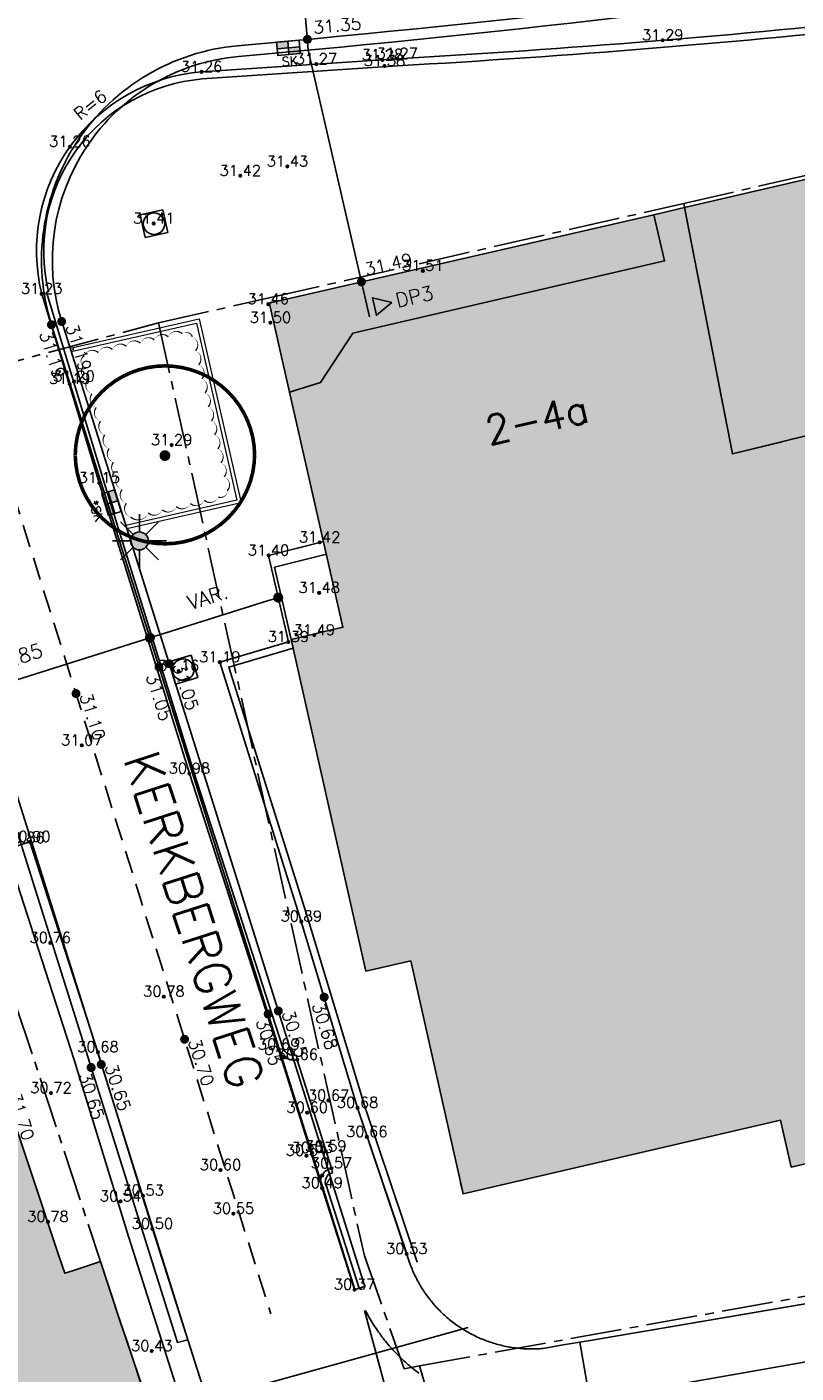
# Model space of a CAD drawing. Header units: metres. Extents: x 202952 to 203755, y 348879 to 349702.
# Tile 17 of 82: x 203217 to 203238, y 349305 to 349342. Entities that reach past the tile are written whole.
import ezdxf
from ezdxf.enums import TextEntityAlignment as Align

# ---------------------------------------------------------------- set-up
doc = ezdxf.new("R2010")
doc.units = ezdxf.units.M
doc.linetypes.add('1-200 CENTER', pattern=[4.28625, 2.8575, -0.47625, 0.47625, -0.47625])
doc.linetypes.add('1-200 HIDDEN', pattern=[0.9525, 0.635, -0.3175])
for name, color, linetype in [('bgt.onbegroeidterreindeel', 252, 'Continuous'), ('PH-ALG-WERKGRENS', 3, '1-200 WERKGRENS'), ('PH-BEST-BEBOUWING', 1, 'Continuous'), ('PH-BEST-BEBOUWING-ARCERING', 254, 'Continuous'), ('PH-BEST-HUISNUMMER', 7, 'Continuous'), ('PH-BEST-KADASTRALE-GRENS', 240, '1-200 CENTER'), ('PH-BEST-STRAATNAAM-MAATVOERING', 7, 'Continuous'), ('PH-BEST-WEGDEEL', 253, 'Continuous'), ('PH-INM-BOOM-HANDHAVEN', 96, 'Continuous'), ('PH-INM-HOOGTE', 20, 'Continuous'), ('PH-INM-HOOGTEPUNT', 20, 'Continuous'), ('PH-INM-KANTVERHARDING', 253, 'Continuous'), ('PH-NIEUW-AAND-DPROF', 1, 'Continuous'), ('PH-NIEUW-BAND-20-30', 115, 'Continuous'), ('PH-NIEUW-HOOGTES', 170, 'Continuous'), ('PH-NIEUW-LICHTMAST-KROMMAST', 40, 'Continuous'), ('PH-NIEUW-MAATVOERING', 2, 'Continuous'), ('PH-ONTWERP-WEGAS', 2, '1-200 HIDDEN'), ('PH-RIO-KOLK', 7, 'Continuous'), ('PH-RIO-PUTRAND-AANBRENGEN', 7, 'Continuous')]:
    doc.layers.add(name, color=color, linetype=linetype)
doc.layers.add('PH-NIEUW-BEPLANTING- OMRANDING', color=115, linetype='Continuous', transparency=0.5)
doc.layers.add('PH-NIEUW-OPSLUITBAND-10', color=115, linetype='Continuous', lineweight=18)
doc.styles.add('1-200', font='romans.shx', dxfattribs={"height": 0.4})
doc.styles.add('ISO', font='ISO')
doc.styles.add('ROMANS', font='romans.shx')
doc.linetypes.add('1-200 WERKGRENS', pattern='A,1.5,-0.6,["WERK",ROMANS,S=0.24,R=0,X=-0.5,Y=-0.12],-0.45', length=2.55)
doc.dimstyles.new('BEMATING200', dxfattribs={"dimtxt": 0.4, "dimasz": 0.28, "dimexe": 0.5, "dimexo": 0.1, "dimgap": 0.4, "dimtad": 1, "dimlfac": -0.1, "dimzin": 0, "dimdsep": 46, "dimtxsty": '1-200', "dimblk": 'DOT', "dimcen": 0.09, "dimclrd": 8, "dimclre": 8, "dimclrt": 256, "dimadec": 3, "dimazin": 0, "dimtfac": 1, "dimtmove": 2, "dimatfit": 3, "dimfxl": 1, "dimtolj": 1, "dimtzin": 0, "dimarcsym": 0})

# ---------------------------------------------------------------- blocks, each defined once
blk = doc.blocks.new('MARKER', base_point=(45, 10))
at = {"color": 0}
for radius in [0.35, 0.25]:
    blk.add_circle((45, 10), radius, dxfattribs=at)
at = {"color": 0, "style": 'ISO'}
blk.add_attdef('MARKER', (45.6, 10), '', height=0.9, dxfattribs=at)
blk = doc.blocks.new('*U14')
at = {"const_width": 0.1}
blk.add_lwpolyline([(-2.5, 0.004, 0.990403), (2.5, 0.03, 0.990403), (-2.5, 0.018)], format="xyb", dxfattribs=at)
at = {"linetype": 'Continuous', "const_width": 0.15}
blk.add_lwpolyline([(-0.075, 0, 1), (0.075, 0, 1)], format="xyb", close=True, dxfattribs=at)
blk = doc.blocks.new('*U36')
h = blk.add_hatch(color=256)
h.paths.add_polyline_path([(0, 0.374), (-0.315, 0.374), (-0.315, 0.187), (0, 0.187)])
h.paths.add_polyline_path([(0, 0.187), (0, 0), (0.315, 0), (0.315, 0.187)])
blk.add_lwpolyline([(0.315, 0), (-0.315, 0), (-0.315, 0.374), (0.315, 0.374)], close=True)
for points in [[(-0.315, 0.374), (0, 0.374), (0, 0)], [(-0.315, 0.187), (0.315, 0.187)]]:
    blk.add_lwpolyline(points)
at = {"style": 'ROMANS'}
blk.add_attdef('SK', (-0.214, -0.31), '', height=0.25, dxfattribs=at)
blk = doc.blocks.new('*U40')
h = blk.add_hatch(color=256)
h.paths.add_polyline_path([(0, 0.374), (-0.315, 0.374), (-0.315, 0.187), (0, 0.187)])
h.paths.add_polyline_path([(0, 0.187), (0, 0), (0.315, 0), (0.315, 0.187)])
blk.add_lwpolyline([(0.315, 0), (-0.315, 0), (-0.315, 0.374), (0.315, 0.374)], close=True)
for points in [[(-0.315, 0.374), (0, 0.374), (0, 0)], [(-0.315, 0.187), (0.315, 0.187)]]:
    blk.add_lwpolyline(points)
at = {"style": 'ROMANS'}
blk.add_attdef('SK', (-0.205, -0.406), '', height=0.25, dxfattribs=at)
blk = doc.blocks.new('A$C6E307431')
blk.add_hatch(color=256).paths.add_polyline_path([(0.679, 0.51, 1), (0.821, 0.99, 1)])
at = {"color": 9, "flags": 128}
for points in [[(0.573, 0.927), (0.22, 1.28)], [(0.75, 1), (0.75, 1.5)], [(0.927, 0.927), (1.28, 1.28)], [(0.5, 0.75), (0, 0.75)], [(0.573, 0.573), (0.22, 0.22)], [(0.75, 0.5), (0.75, 0)], [(0.927, 0.573), (1.28, 0.22)], [(1, 0.75), (1.5, 0.75)]]:
    blk.add_lwpolyline(points, dxfattribs=at)
at = {"color": 9}
blk.add_circle((0.75, 0.75), 0.25, dxfattribs=at)
blk = doc.blocks.new('_Dot')
at = {"color": 0, "linetype": 'ByBlock', "lineweight": -2}
blk.add_line((-0.5, 0), (-1, 0), dxfattribs=at)
at = {"color": 0, "linetype": 'ByBlock', "const_width": 0.5}
blk.add_lwpolyline([(-0.25, 0, 1), (0.25, 0, 1)], format="xyb", close=True, dxfattribs=at)
blk = doc.blocks.new('*D65')
at = {"layer": 'Defpoints', "color": 0, "transparency": 16777216}
for p in [(203220.04, 349324.997), (203220.04, 349324.995), (203215.409, 349323.54)]:
    blk.add_point(p, dxfattribs=at)
at = {"layer": 'PH-NIEUW-MAATVOERING', "color": 8, "lineweight": -2, "transparency": 16777216}
for p, q in [((203220.307, 349325.079), (203220.574, 349325.163)), ((203215.409, 349323.539), (203220.04, 349324.995)), ((203215.142, 349323.455), (203214.875, 349323.371))]:
    blk.add_line(p, q, dxfattribs=at)
at = {"layer": 'PH-NIEUW-MAATVOERING', "color": 8, "lineweight": -2, "transparency": 16777216, "xscale": 0.28, "yscale": 0.28, "zscale": 0.28}
for p, rotation in [((203220.04, 349324.995), 197.4549195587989), ((203215.409, 349323.539), 17.4549195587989)]:
    blk.add_blockref('_Dot', p, dxfattribs=dict(at, rotation=rotation))
at = {"layer": 'PH-NIEUW-MAATVOERING', "transparency": 16777216, "insert": (203216.461, 349324.487), "char_height": 0.4, "attachment_point": 5, "rotation": 17.4549, "style": '1-200'}
blk.add_mtext('\\A1;4.85', dxfattribs=at)
blk = doc.blocks.new('*D66')
at = {"layer": 'Defpoints', "color": 0, "transparency": 16777216}
for p in [(203223.617, 349326.118), (203223.617, 349326.118), (203220.04, 349324.995)]:
    blk.add_point(p, dxfattribs=at)
at = {"layer": 'PH-NIEUW-MAATVOERING', "color": 8, "lineweight": -2, "transparency": 16777216}
blk.add_line((203220.307, 349325.079), (203223.35, 349326.034), dxfattribs=at)
at = {"layer": 'PH-NIEUW-MAATVOERING', "color": 8, "lineweight": -2, "transparency": 16777216, "xscale": 0.28, "yscale": 0.28, "zscale": 0.28}
for p, rotation in [((203223.617, 349326.118), 17.43282470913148), ((203220.04, 349324.995), 197.4328247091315)]:
    blk.add_blockref('_Dot', p, dxfattribs=dict(at, rotation=rotation))
at = {"layer": 'PH-NIEUW-MAATVOERING', "transparency": 16777216, "insert": (203221.649, 349326.129), "char_height": 0.4, "attachment_point": 5, "rotation": 17.4328, "style": '1-200'}
blk.add_mtext('\\A1;VAR.', dxfattribs=at)
blk = doc.blocks.new('*U26')
for p, q in [((-0.325, 0.325), (-0.325, -0.325)), ((-0.325, 0.325), (0.325, 0.325)), ((0.325, 0.325), (0.325, -0.325)), ((-0.325, -0.325), (0.325, -0.325))]:
    blk.add_line(p, q)
blk.add_circle((0, 0), 0.3)

msp = doc.modelspace()

# ---------------------------------------------------------------- hatches: boundary and pattern name
at = {"layer": 'PH-BEST-BEBOUWING-ARCERING'}
for points in [[(203242.353, 349338.705), (203234.943, 349336.988), (203236.278, 349330.12), (203239.692, 349330.963), (203240.417, 349328.193), (203244.478, 349329.188)], [(203234.39, 349335.5), (203234.09, 349336.79), (203223.395, 349334.336), (203223.373, 349334.305), (203223.93, 349331.84), (203224.8, 349332.11), (203225.7, 349333.49)], [(203246.435, 349322.313), (203245.983, 349322.216), (203244.478, 349329.188), (203240.417, 349328.193), (203239.692, 349330.963), (203236.278, 349330.12), (203234.943, 349336.988), (203234.09, 349336.79), (203234.39, 349335.5), (203225.7, 349333.49), (203224.8, 349332.11), (203223.93, 349331.84), (203225.42, 349325.29), (203225.068, 349325.206), (203223.978, 349324.944), (203226.058, 349315.706), (203227.312, 349315.988), (203228.772, 349309.495), (203237.619, 349311.549), (203237.917, 349310.242), (203244.062, 349311.678), (203248.347, 349312.68), (203248.318, 349312.812), (203247.931, 349314.588)], [(203219.203, 349302.758), (203220.17, 349303.08), (203219.974, 349303.668), (203219.757, 349304.318), (203219.151, 349306.137), (203218.66, 349307.61), (203217.912, 349307.363), (203217.667, 349307.282), (203217.506, 349307.765), (203213.444, 349319.969), (203213.634, 349320.055), (203213.496, 349320.534), (203214.298, 349320.864), (203213.03, 349324.61), (203212.25, 349324.38), (203212.03, 349324.84), (203211.3, 349324.64), (203210.46, 349327.13), (203207, 349326), (203207.07, 349325.78), (203205.16, 349325.16), (203203.942, 349328.785), (203198.118, 349326.953), (203197.41, 349326.73), (203198.6, 349322.96), (203196.356, 349322.254), (203193.665, 349321.408), (203193.29, 349321.29), (203194.14, 349318.92), (203193.33, 349318.63), (203193.47, 349318.24), (203193.293, 349318.179), (203193.121, 349318.103), (203192.957, 349318.012), (203192.801, 349317.908), (203192.654, 349317.791), (203192.517, 349317.663), (203192.393, 349317.523), (203192.28, 349317.373), (203192.18, 349317.213), (203192.095, 349317.046), (203192.024, 349316.873), (203191.968, 349316.694), (203191.927, 349316.511), (203191.902, 349316.325), (203191.892, 349316.137), (203191.899, 349315.95), (203191.922, 349315.764), (203191.96, 349315.58), (203192.014, 349315.4), (203192.083, 349315.226), (203192.166, 349315.058), (203192.263, 349314.897), (203192.374, 349314.746), (203192.497, 349314.604), (203192.631, 349314.473), (203192.777, 349314.354), (203192.931, 349314.248), (203193.094, 349314.156), (203193.265, 349314.077), (203193.441, 349314.014), (203193.623, 349313.965), (203193.807, 349313.932), (203193.994, 349313.915), (203194.182, 349313.914), (203194.369, 349313.928), (203194.554, 349313.959), (203196.07, 349309.5), (203195.51, 349309.31), (203197.04, 349304.79), (203197.88, 349305.08), (203199.3, 349300.89), (203198.28, 349300.54), (203199.9, 349295.77), (203201.07, 349296.17), (203203.93, 349287.74), (203203.231, 349287.501), (203206.477, 349277.402), (203211.237, 349278.932), (203211.354, 349278.794), (203213.56, 349279.5), (203212.975, 349281.219), (203213.097, 349281.141), (203213.222, 349281.068), (203213.349, 349280.999), (203213.479, 349280.935), (203213.611, 349280.877), (203213.745, 349280.823), (203213.881, 349280.774), (203214.019, 349280.73), (203214.158, 349280.691), (203214.299, 349280.658), (203214.441, 349280.63), (203214.584, 349280.607), (203214.728, 349280.589), (203214.872, 349280.577), (203215.017, 349280.57), (203215.162, 349280.569), (203215.307, 349280.573), (203215.451, 349280.582), (203215.595, 349280.597), (203215.738, 349280.617), (203215.881, 349280.642), (203216.022, 349280.672), (203216.162, 349280.708), (203216.301, 349280.749), (203216.438, 349280.795), (203216.573, 349280.847), (203216.706, 349280.903), (203216.837, 349280.964), (203216.966, 349281.03), (203217.092, 349281.101), (203217.216, 349281.176), (203217.336, 349281.257), (203217.454, 349281.341), (203217.568, 349281.43), (203217.679, 349281.523), (203217.787, 349281.62), (203217.89, 349281.721), (203217.99, 349281.826), (203218.086, 349281.934), (203218.178, 349282.046), (203218.266, 349282.161), (203218.349, 349282.279), (203218.428, 349282.4), (203218.502, 349282.524), (203218.571, 349282.651), (203218.636, 349282.78), (203218.696, 349282.912), (203218.751, 349283.046), (203218.801, 349283.182), (203218.845, 349283.32), (203218.885, 349283.459), (203218.92, 349283.6), (203218.949, 349283.741), (203218.973, 349283.884), (203218.992, 349284.027), (203219.005, 349284.172), (203219.013, 349284.316), (203219.015, 349284.461), (203219.012, 349284.605), (203219.004, 349284.75), (203218.99, 349284.894), (203218.971, 349285.037), (203218.947, 349285.18), (203218.918, 349285.322), (203218.883, 349285.462), (203218.843, 349285.601), (203221.502, 349286.519), (203224.09, 349287.391), (203222.8, 349291.271), (203221.972, 349293.759), (203222.177, 349293.833)]]:
    msp.add_hatch(color=256, dxfattribs=at).paths.add_polyline_path(points)

# ---------------------------------------------------------------- linework, layer by layer
at = {"layer": 'bgt.onbegroeidterreindeel'}
for p, q in [((203228.772, 349309.495), (203237.619, 349311.549)), ((203237.619, 349311.549), (203237.917, 349310.242)), ((203237.917, 349310.242), (203244.062, 349311.678)), ((203228.702, 349309.805), (203228.772, 349309.495)), ((203248.895, 349308.236), (203232.262, 349305.403)), ((203227.298, 349307.528), (203227.294, 349307.539)), ((203227.314, 349307.485), (203227.298, 349307.528)), ((203227.33, 349307.443), (203227.314, 349307.485)), ((203227.347, 349307.401), (203227.33, 349307.443)), ((203227.365, 349307.359), (203227.347, 349307.401)), ((203227.383, 349307.318), (203227.365, 349307.359)), ((203227.402, 349307.277), (203227.383, 349307.318)), ((203227.421, 349307.236), (203227.402, 349307.277)), ((203227.44, 349307.195), (203227.421, 349307.236)), ((203227.46, 349307.154), (203227.44, 349307.195)), ((203227.481, 349307.114), (203227.46, 349307.154)), ((203227.502, 349307.074), (203227.481, 349307.114)), ((203227.524, 349307.034), (203227.502, 349307.074)), ((203227.546, 349306.995), (203227.524, 349307.034)), ((203227.569, 349306.956), (203227.546, 349306.995)), ((203227.592, 349306.917), (203227.569, 349306.956)), ((203227.616, 349306.878), (203227.592, 349306.917)), ((203227.64, 349306.84), (203227.616, 349306.878)), ((203227.665, 349306.802), (203227.64, 349306.84)), ((203227.69, 349306.764), (203227.665, 349306.802)), ((203227.715, 349306.727), (203227.69, 349306.764)), ((203227.741, 349306.69), (203227.715, 349306.727)), ((203227.767, 349306.653), (203227.741, 349306.69)), ((203227.794, 349306.617), (203227.767, 349306.653)), ((203227.821, 349306.581), (203227.794, 349306.617)), ((203227.849, 349306.545), (203227.821, 349306.581)), ((203227.877, 349306.51), (203227.849, 349306.545)), ((203227.906, 349306.475), (203227.877, 349306.51)), ((203227.935, 349306.44), (203227.906, 349306.475)), ((203227.965, 349306.406), (203227.935, 349306.44)), ((203227.995, 349306.372), (203227.965, 349306.406)), ((203228.025, 349306.338), (203227.995, 349306.372)), ((203228.056, 349306.305), (203228.025, 349306.338)), ((203228.087, 349306.272), (203228.056, 349306.305)), ((203228.119, 349306.24), (203228.087, 349306.272)), ((203228.151, 349306.208), (203228.119, 349306.24)), ((203228.183, 349306.177), (203228.151, 349306.208)), ((203228.216, 349306.146), (203228.183, 349306.177)), ((203228.249, 349306.115), (203228.216, 349306.146)), ((203228.283, 349306.084), (203228.249, 349306.115)), ((203228.317, 349306.054), (203228.283, 349306.084)), ((203228.351, 349306.025), (203228.317, 349306.054)), ((203228.386, 349305.996), (203228.351, 349306.025)), ((203228.421, 349305.968), (203228.386, 349305.996)), ((203228.457, 349305.94), (203228.421, 349305.968)), ((203228.493, 349305.912), (203228.457, 349305.94)), ((203228.529, 349305.885), (203228.493, 349305.912)), ((203228.565, 349305.858), (203228.529, 349305.885)), ((203228.602, 349305.831), (203228.565, 349305.858)), ((203228.639, 349305.805), (203228.602, 349305.831)), ((203228.677, 349305.78), (203228.639, 349305.805)), ((203228.715, 349305.755), (203228.677, 349305.78)), ((203228.753, 349305.731), (203228.715, 349305.755)), ((203228.791, 349305.707), (203228.753, 349305.731)), ((203228.83, 349305.684), (203228.791, 349305.707)), ((203228.869, 349305.661), (203228.83, 349305.684)), ((203228.908, 349305.638), (203228.869, 349305.661)), ((203228.947, 349305.616), (203228.908, 349305.638)), ((203228.987, 349305.595), (203228.947, 349305.616)), ((203229.027, 349305.574), (203228.987, 349305.595)), ((203229.067, 349305.554), (203229.027, 349305.574)), ((203229.108, 349305.534), (203229.067, 349305.554)), ((203229.149, 349305.514), (203229.108, 349305.534)), ((203229.19, 349305.495), (203229.149, 349305.514)), ((203229.231, 349305.476), (203229.19, 349305.495)), ((203229.273, 349305.458), (203229.231, 349305.476)), ((203229.315, 349305.441), (203229.273, 349305.458)), ((203229.357, 349305.424), (203229.315, 349305.441)), ((203229.399, 349305.408), (203229.357, 349305.424)), ((203229.441, 349305.392), (203229.399, 349305.408)), ((203229.484, 349305.377), (203229.441, 349305.392)), ((203229.527, 349305.362), (203229.484, 349305.377)), ((203229.57, 349305.348), (203229.527, 349305.362)), ((203229.613, 349305.334), (203229.57, 349305.348)), ((203229.656, 349305.321), (203229.613, 349305.334)), ((203229.7, 349305.309), (203229.656, 349305.321)), ((203229.743, 349305.297), (203229.7, 349305.309)), ((203229.787, 349305.285), (203229.743, 349305.297)), ((203229.831, 349305.274), (203229.787, 349305.285)), ((203229.875, 349305.263), (203229.831, 349305.274)), ((203229.919, 349305.253), (203229.875, 349305.263)), ((203229.963, 349305.244), (203229.919, 349305.253)), ((203230.008, 349305.235), (203229.963, 349305.244)), ((203230.052, 349305.227), (203230.008, 349305.235)), ((203230.097, 349305.219), (203230.052, 349305.227)), ((203230.141, 349305.212), (203230.097, 349305.219)), ((203230.186, 349305.206), (203230.141, 349305.212)), ((203230.231, 349305.2), (203230.186, 349305.206)), ((203230.276, 349305.195), (203230.231, 349305.2)), ((203230.321, 349305.19), (203230.276, 349305.195)), ((203230.366, 349305.186), (203230.321, 349305.19)), ((203230.412, 349305.182), (203230.366, 349305.186)), ((203230.457, 349305.179), (203230.412, 349305.182)), ((203230.502, 349305.176), (203230.457, 349305.179)), ((203230.547, 349305.174), (203230.502, 349305.176)), ((203230.592, 349305.173), (203230.547, 349305.174)), ((203230.637, 349305.172), (203230.592, 349305.173)), ((203230.683, 349305.172), (203230.637, 349305.172)), ((203230.728, 349305.172), (203230.683, 349305.172)), ((203230.773, 349305.173), (203230.728, 349305.172)), ((203230.819, 349305.175), (203230.773, 349305.173)), ((203230.864, 349305.177), (203230.819, 349305.175)), ((203230.909, 349305.18), (203230.864, 349305.177)), ((203230.954, 349305.183), (203230.909, 349305.18)), ((203230.999, 349305.186), (203230.954, 349305.183)), ((203231.561, 349305.283), (203230.999, 349305.186)), ((203232.03, 349305.363), (203231.561, 349305.283)), ((203232.262, 349305.403), (203232.03, 349305.363))]:
    msp.add_line(p, q, dxfattribs=at)
at = {"layer": 'PH-ALG-WERKGRENS'}
msp.add_lwpolyline([(203220.181, 349303.345), (203228.908, 349305.77)], dxfattribs=at)
at = {"layer": 'PH-BEST-BEBOUWING'}
for points in [[(203244.478, 349329.188), (203240.417, 349328.193), (203239.692, 349330.963), (203236.278, 349330.12), (203234.943, 349336.988), (203242.353, 349338.705), (203244.478, 349329.188)], [(203223.93, 349331.84), (203223.373, 349334.305), (203223.4, 349334.343), (203223.436, 349334.345), (203234.09, 349336.79), (203234.39, 349335.5), (203225.7, 349333.49), (203224.8, 349332.11), (203223.93, 349331.84)]]:
    msp.add_lwpolyline(points, close=True, dxfattribs=at)
for points in [[(203244.062, 349311.678), (203237.917, 349310.242), (203237.619, 349311.549), (203228.772, 349309.495), (203227.312, 349315.988), (203226.058, 349315.706), (203223.978, 349324.944), (203223.978, 349324.944), (203225.068, 349325.206), (203225.42, 349325.29), (203223.93, 349331.84), (203224.8, 349332.11), (203225.7, 349333.49), (203234.39, 349335.5), (203234.09, 349336.79), (203234.943, 349336.988), (203236.278, 349330.12), (203239.692, 349330.963)], [(203227.298, 349307.528), (203225.83, 349311.894), (203224.261, 349317.089), (203221.989, 349324.316), (203223.901, 349324.879), (203223.349, 349327.292), (203224.876, 349327.683)], [(203227.488, 349307.591), (203226.02, 349311.955), (203224.452, 349317.148), (203222.241, 349324.181), (203224.031, 349324.709), (203223.518, 349326.961), (203224.962, 349327.325)], [(203213.444, 349319.969), (203217.506, 349307.765), (203217.667, 349307.282), (203217.912, 349307.363), (203218.66, 349307.61), (203219.151, 349306.137), (203219.757, 349304.318), (203219.974, 349303.668), (203220.17, 349303.08), (203219.203, 349302.758), (203222.177, 349293.833), (203221.972, 349293.759), (203222.8, 349291.271), (203224.09, 349287.391), (203221.502, 349286.519), (203218.843, 349285.601), (203218.883, 349285.462), (203218.918, 349285.322)]]:
    msp.add_lwpolyline(points, dxfattribs=at)
at = {"layer": 'PH-BEST-KADASTRALE-GRENS', "ltscale": 0.5}
for p, q in [((203234.92, 349337.104), (203242.332, 349338.798)), ((203234.92, 349337.104), (203236.278, 349330.12)), ((203211.006, 349331.288), (203220.283, 349333.773)), ((203227.556, 349304.7), (203229.68, 349297.399))]:
    msp.add_line(p, q, dxfattribs=at)
for points in [[(203220.283, 349333.773), (203223.368, 349334.472), (203234.92, 349337.104)], [(203220.283, 349333.773), (203226.019, 349307.767), (203227.129, 349304.623), (203227.556, 349304.7)], [(203211.006, 349331.288), (203213.03, 349324.61), (203214.298, 349320.864), (203218.66, 349307.61), (203220.17, 349303.08), (203225.634, 349287.542)], [(203236.278, 349330.12), (203239.692, 349330.963), (203240.417, 349328.193), (203244.478, 349329.188)], [(203227.556, 349304.7), (203238.626, 349306.697), (203249.36, 349308.647)]]:
    msp.add_lwpolyline(points, dxfattribs=at)
at = {"layer": 'PH-BEST-WEGDEEL'}
msp.add_lwpolyline([(203232.03, 349305.363), (203232.262, 349305.403), (203248.895, 349308.236), (203250.959, 349308.587), (203252.108, 349308.782), (203253.404, 349309.003), (203260.067, 349310.136), (203260.349, 349308.686), (203253.237, 349307.434), (203252.491, 349307.303), (203251.833, 349307.187), (203250.658, 349306.98), (203232.308, 349303.75), (203232.03, 349305.363)], close=True, dxfattribs=at)
for points in [[(203227.294, 349307.539), (203227.298, 349307.528), (203227.314, 349307.485), (203227.33, 349307.443), (203227.347, 349307.401), (203227.365, 349307.359), (203227.383, 349307.318), (203227.402, 349307.277), (203227.421, 349307.236), (203227.44, 349307.195), (203227.46, 349307.154), (203227.481, 349307.114), (203227.502, 349307.074), (203227.524, 349307.034), (203227.546, 349306.995), (203227.569, 349306.956), (203227.592, 349306.917), (203227.616, 349306.878), (203227.64, 349306.84), (203227.665, 349306.802), (203227.69, 349306.764), (203227.715, 349306.727), (203227.741, 349306.69), (203227.767, 349306.653), (203227.794, 349306.617), (203227.821, 349306.581), (203227.849, 349306.545), (203227.877, 349306.51), (203227.906, 349306.475), (203227.935, 349306.44), (203227.965, 349306.406), (203227.995, 349306.372), (203228.025, 349306.338), (203228.056, 349306.305), (203228.087, 349306.272), (203228.119, 349306.24), (203228.151, 349306.208), (203228.183, 349306.177), (203228.216, 349306.146), (203228.249, 349306.115), (203228.283, 349306.084), (203228.317, 349306.054), (203228.351, 349306.025), (203228.386, 349305.996), (203228.421, 349305.968), (203228.457, 349305.94), (203228.493, 349305.912), (203228.529, 349305.885), (203228.565, 349305.858), (203228.602, 349305.831), (203228.639, 349305.805), (203228.677, 349305.78), (203228.715, 349305.755), (203228.753, 349305.731), (203228.791, 349305.707), (203228.83, 349305.684), (203228.869, 349305.661), (203228.908, 349305.638), (203228.947, 349305.616), (203228.987, 349305.595), (203229.027, 349305.574), (203229.067, 349305.554), (203229.108, 349305.534), (203229.149, 349305.514), (203229.19, 349305.495), (203229.231, 349305.476), (203229.273, 349305.458), (203229.315, 349305.441), (203229.357, 349305.424), (203229.399, 349305.408), (203229.441, 349305.392), (203229.484, 349305.377), (203229.527, 349305.362), (203229.57, 349305.348), (203229.613, 349305.334), (203229.656, 349305.321), (203229.7, 349305.309), (203229.743, 349305.297), (203229.787, 349305.285), (203229.831, 349305.274), (203229.875, 349305.263), (203229.919, 349305.253), (203229.963, 349305.244), (203230.008, 349305.235), (203230.052, 349305.227), (203230.097, 349305.219), (203230.141, 349305.212), (203230.186, 349305.206), (203230.231, 349305.2), (203230.276, 349305.195), (203230.321, 349305.19), (203230.366, 349305.186), (203230.412, 349305.182), (203230.457, 349305.179), (203230.502, 349305.176), (203230.547, 349305.174), (203230.592, 349305.173), (203230.637, 349305.172), (203230.683, 349305.172), (203230.728, 349305.172), (203230.773, 349305.173), (203230.819, 349305.175), (203230.864, 349305.177), (203230.909, 349305.18), (203230.954, 349305.183), (203230.999, 349305.186), (203231.561, 349305.283), (203232.03, 349305.363), (203232.308, 349303.75)], [(203232.308, 349303.75), (203250.658, 349306.98)], [(203226.019, 349306.243), (203228.88, 349295.717), (203228.991, 349295.095), (203229.784, 349290.622), (203230.575, 349286.157), (203231.673, 349280)], [(203228.88, 349295.717), (203226.019, 349306.243)], [(203227.536, 349304.5), (203227.493, 349304.532), (203227.45, 349304.565), (203227.408, 349304.598), (203227.366, 349304.631), (203227.324, 349304.664), (203227.283, 349304.698), (203227.242, 349304.733), (203227.202, 349304.768), (203227.162, 349304.804), (203227.122, 349304.84), (203227.083, 349304.877), (203227.044, 349304.914), (203227.005, 349304.951), (203226.967, 349304.989), (203226.929, 349305.027), (203226.892, 349305.065), (203226.855, 349305.104), (203226.819, 349305.143), (203226.783, 349305.183), (203226.747, 349305.223), (203226.712, 349305.263), (203226.677, 349305.304), (203226.643, 349305.345), (203226.609, 349305.387), (203226.575, 349305.429), (203226.542, 349305.471), (203226.509, 349305.514), (203226.477, 349305.557), (203226.446, 349305.6), (203226.415, 349305.644), (203226.384, 349305.688), (203226.354, 349305.732), (203226.324, 349305.776), (203226.294, 349305.821), (203226.265, 349305.866), (203226.237, 349305.912), (203226.209, 349305.958), (203226.182, 349306.004), (203226.155, 349306.05), (203226.129, 349306.097), (203226.103, 349306.144), (203226.077, 349306.191), (203226.052, 349306.238), (203226.047, 349306.248)], [(203226.047, 349306.248), (203226.052, 349306.238), (203226.077, 349306.191), (203226.103, 349306.144), (203226.129, 349306.097), (203226.155, 349306.05), (203226.182, 349306.004), (203226.209, 349305.958), (203226.237, 349305.912), (203226.265, 349305.866), (203226.294, 349305.821), (203226.324, 349305.776), (203226.354, 349305.732), (203226.384, 349305.688), (203226.415, 349305.644), (203226.446, 349305.6), (203226.477, 349305.557), (203226.509, 349305.514), (203226.542, 349305.471), (203226.575, 349305.429), (203226.609, 349305.387), (203226.643, 349305.345), (203226.677, 349305.304), (203226.712, 349305.263), (203226.747, 349305.223), (203226.783, 349305.183), (203226.819, 349305.143), (203226.855, 349305.104), (203226.892, 349305.065), (203226.929, 349305.027), (203226.967, 349304.989), (203227.005, 349304.951), (203227.044, 349304.914), (203227.083, 349304.877), (203227.122, 349304.84), (203227.162, 349304.804), (203227.202, 349304.768), (203227.242, 349304.733), (203227.283, 349304.698), (203227.324, 349304.664), (203227.366, 349304.631), (203227.408, 349304.598), (203227.45, 349304.565), (203227.493, 349304.532), (203227.536, 349304.5)]]:
    msp.add_lwpolyline(points, dxfattribs=at)
at = {"layer": 'PH-INM-KANTVERHARDING'}
for p, q in [((203216.03, 349319.095), (203216.696, 349319.31)), ((203223.627, 349313.518), (203224.843, 349309.655)), ((203224.123, 349313.363), (203224.149, 349313.235)), ((203225.104, 349310.209), (203225.131, 349310.082))]:
    msp.add_line(p, q, dxfattribs=at)
at = {"layer": 'PH-INM-KANTVERHARDING', "flags": 128}
for points in [[(203217.025, 349334.585, -0.461272), (203221.482, 349340.772), (203226.933, 349341.138, 0.012257), (203241.12, 349342.292, 0.014651), (203246.946, 349343.132, 0.014836), (203252.785, 349344.328), (203259.827, 349345.789), (203269.789, 349347.841), (203280.366, 349350.022), (203291.686, 349352.366, -0.40296), (203292.316, 349351.992)], [(203217.155, 349334.634), (203217.215, 349334.649, -0.460144), (203221.497, 349340.573), (203226.945, 349340.939, 0.012257), (203241.142, 349342.093, 0.014653), (203246.98, 349342.935, 0.014829), (203252.828, 349344.133), (203259.868, 349345.593), (203269.829, 349347.645), (203280.406, 349349.826), (203291.73, 349352.171, -0.404918), (203292.123, 349351.939, -0.210866)], [(203224.149, 349313.235, -0.362569), (203223.627, 349313.518), (203221.142, 349321.211), (203218.629, 349329.313), (203217.025, 349334.585)], [(203224.123, 349313.363, -0.359169), (203223.749, 349313.562), (203221.266, 349321.25), (203218.753, 349329.351), (203217.155, 349334.634)], [(203225.747, 349306.827), (203224.843, 349309.655, -0.498259), (203225.104, 349310.209)], [(203225.87, 349306.866), (203224.963, 349309.706, -0.510972), (203225.131, 349310.082, -0.226738)]]:
    msp.add_lwpolyline(points, format="xyb", dxfattribs=at)
for points in [[(203227.2, 349307.822), (203225.83, 349311.894), (203224.261, 349317.089), (203221.989, 349324.316), (203223.901, 349324.879), (203223.349, 349327.292), (203224.774, 349327.657)], [(203216.03, 349319.095), (203217.926, 349313.236), (203219.442, 349308.308), (203221.417, 349302.122)], [(203216.696, 349319.31), (203218.593, 349313.447), (203220.11, 349308.518), (203222.084, 349302.334)], [(203225.104, 349310.209), (203224.149, 349313.235)]]:
    msp.add_lwpolyline(points, dxfattribs=at)
at = {"layer": 'PH-NIEUW-AAND-DPROF'}
msp.add_lwpolyline([(203222.238, 349368.685), (203224.196, 349344.567), (203224.455, 349341.377), (203226.161, 349333.944)], dxfattribs=at)
at = {"layer": 'PH-NIEUW-AAND-DPROF', "color": 7}
msp.add_lwpolyline([(203226.788, 349334.343), (203226.356, 349333.989), (203226.244, 349334.476)], close=True, dxfattribs=at)
at = {"layer": 'PH-NIEUW-BAND-20-30'}
msp.add_line((203217.582, 349333.813), (203226.033, 349306.917), dxfattribs=at)
msp.add_lwpolyline([(203267.785, 349347.819, -0.028188), (203222.514, 349341.199)], format="xyb", dxfattribs=at)
for points in [[(203211.165, 349336.055), (203220.811, 349305.355)], [(203211.451, 349336.145), (203221.097, 349305.426)], [(203217.296, 349333.723), (203225.752, 349306.828)]]:
    msp.add_lwpolyline(points, dxfattribs=at)
at = {"layer": 'PH-NIEUW-BAND-20-30', "ltscale": 0.2}
for points in [[(203225.752, 349306.828), (203226.033, 349306.917)], [(203220.811, 349305.355), (203221.097, 349305.426)]]:
    msp.add_lwpolyline(points, dxfattribs=at)
at = {"layer": 'PH-NIEUW-BAND-20-30'}
for centre, radius, start, end in [((203186.486, 349745.698), 405.8, 275.08974, 281.54814), ((203223.02, 349335.522), 6, 95.0897, 197.4429), ((203223.02, 349335.522), 5.7, 95.0897, 197.4429)]:
    msp.add_arc(centre, radius, start, end, dxfattribs=at)
at = {"layer": 'PH-NIEUW-BEPLANTING- OMRANDING'}
msp.add_lwpolyline([(203219.504, 349328.363, 0, 0.04, -0.520567), (203219.384, 349328.744, 0, 0.04, -0.520567), (203219.264, 349329.126, 0, 0.04, -0.520567), (203219.144, 349329.508, 0, 0.04, -0.520567), (203219.024, 349329.889, 0, 0.04, -0.520567), (203218.904, 349330.271, 0, 0.04, -0.520567), (203218.785, 349330.652, 0, 0.04, -0.520567), (203218.665, 349331.034, 0, 0.04, -0.520567), (203218.545, 349331.416, 0, 0.04, -0.520567), (203218.425, 349331.797, 0, 0.04, -0.520567), (203218.305, 349332.179, 0, 0.04, -0.520567), (203218.185, 349332.56, 0, 0.04, -0.520567), (203218.213, 349332.857, 0, 0.04, -0.520567), (203218.603, 349332.945, 0, 0.04, -0.520567), (203218.994, 349333.033, 0, 0.04, -0.520567), (203219.384, 349333.121, 0, 0.04, -0.520567), (203219.774, 349333.21, 0, 0.04, -0.520567), (203220.164, 349333.298, 0, 0.04, -0.520567), (203220.554, 349333.386, 0, 0.04, -0.520567), (203220.944, 349333.474, 0, 0.04, -0.520567), (203221.223, 349333.386, 0, 0.04, -0.520567), (203221.312, 349332.996, 0, 0.04, -0.520567), (203221.4, 349332.606, 0, 0.04, -0.520567), (203221.489, 349332.216, 0, 0.04, -0.520567), (203221.577, 349331.826, 0, 0.04, -0.520567), (203221.666, 349331.435, 0, 0.04, -0.520567), (203221.755, 349331.045, 0, 0.04, -0.520567), (203221.843, 349330.655, 0, 0.04, -0.520567), (203221.932, 349330.265, 0, 0.04, -0.520567), (203222.02, 349329.875, 0, 0.04, -0.520567), (203222.109, 349329.485, 0, 0.04, -0.520567), (203222.197, 349329.095, 0, 0.04, -0.520567), (203221.947, 349328.918, 0, 0.04, -0.520567), (203221.557, 349328.83, 0, 0.04, -0.520567), (203221.167, 349328.741, 0, 0.04, -0.520567), (203220.777, 349328.652, 0, 0.04, -0.520567), (203220.387, 349328.564, 0, 0.04, -0.520567), (203219.997, 349328.475, 0, 0.04, -0.520567)], format="xyseb", close=True, dxfattribs=at)
at = {"layer": 'PH-NIEUW-HOOGTES', "const_width": 0.125}
for points in [[(203224.388, 349341.722, 1), (203224.474, 349341.63, 1)], [(203225.895, 349334.965, 1), (203225.98, 349334.873, 1)], [(203217.253, 349333.769, 1), (203217.338, 349333.678, 1)], [(203217.539, 349333.859, 1), (203217.624, 349333.768, 1)], [(203220.252, 349324.229, 1), (203220.338, 349324.138, 1)], [(203220.536, 349324.32, 1), (203220.622, 349324.229, 1)], [(203217.939, 349323.487, 1), (203218.024, 349323.396, 1)], [(203224.855, 349315.025, 1), (203224.941, 349314.934, 1)], [(203223.295, 349314.554, 1), (203223.38, 349314.463, 1)], [(203223.578, 349314.639, 1), (203223.663, 349314.548, 1)], [(203220.965, 349313.85, 1), (203221.05, 349313.759, 1)], [(203218.36, 349313.064, 1), (203218.446, 349312.972, 1)], [(203218.643, 349313.149, 1), (203218.729, 349313.058, 1)]]:
    msp.add_lwpolyline(points, format="xyb", close=True, dxfattribs=at)
at = {"layer": 'PH-NIEUW-OPSLUITBAND-10'}
for points in [[(203217.814, 349333.074), (203221.417, 349333.889), (203222.582, 349328.755), (203219.399, 349328.031)], [(203217.844, 349332.978), (203221.341, 349333.769), (203222.463, 349328.831), (203219.368, 349328.127)]]:
    msp.add_lwpolyline(points, dxfattribs=at)
at = {"layer": 'PH-ONTWERP-WEGAS'}
msp.add_lwpolyline([(203211.656, 349343.585), (203223.411, 349306.152)], dxfattribs=at)

# ---------------------------------------------------------------- block references
at = {"layer": 'PH-INM-BOOM-HANDHAVEN'}
msp.add_blockref('*U14', (203220.46, 349330.075), dxfattribs=at)
at = {"layer": 'PH-INM-HOOGTEPUNT', "xscale": 0.1, "yscale": 0.1, "zscale": 0.1}
for p in [(203234.334, 349341.653, 31.288), (203226.933, 349341.138, 31.266), (203221.482, 349340.772, 31.263), (203224.68, 349340.988, 31.274), (203226.523, 349341.1, 31.275), (203226.581, 349340.936, 31.38), (203217.811, 349338.685, 31.259), (203223.874, 349338.135, 31.426), (203222.562, 349337.875, 31.418), (203220.148, 349336.543, 31.41), (203227.648, 349335.225, 31.507), (203217.025, 349334.585, 31.231), (203223.341, 349334.297, 31.462), (203223.4, 349333.778, 31.504), (203217.926, 349332.141, 31.203), (203217.806, 349332.073, 31.188), (203220.647, 349330.368, 31.288), (203218.629, 349329.313, 31.149), (203224.774, 349327.657, 31.422), (203223.349, 349327.292, 31.397), (203224.76, 349326.248, 31.481), (203224.624, 349325.071, 31.487), (203223.901, 349324.879, 31.387), (203221.989, 349324.316, 31.193), (203220.841, 349324.071, 31.156), (203218.144, 349321.997, 31.067), (203221.142, 349321.211, 30.98), (203216.696, 349319.31, 30.899), (203224.261, 349317.089, 30.89), (203217.264, 349316.492, 30.76), (203220.43, 349314.993, 30.783), (203218.593, 349313.447, 30.682), (203223.627, 349313.518, 30.632), (203223.801, 349313.303, 30.633), (203224.149, 349313.235, 30.664), (203217.283, 349312.305, 30.715), (203225.02, 349312.097, 30.669), (203225.83, 349311.894, 30.68), (203224.426, 349311.758, 30.6), (203226.087, 349311.084, 30.658), (203224.407, 349310.558, 30.538), (203224.564, 349310.636, 30.533), (203224.946, 349310.68, 30.594), (203222.009, 349310.159, 30.598), (203224.841, 349310.008, 30.511), (203225.104, 349310.209, 30.568), (203224.843, 349309.655, 30.491), (203219.223, 349309.287, 30.539), (203219.851, 349309.448, 30.534), (203222.369, 349308.943, 30.553), (203217.199, 349308.717, 30.782), (203220.11, 349308.518, 30.499), (203227.2, 349307.822, 30.532), (203225.747, 349306.827, 30.371), (203220.093, 349305.115, 30.43)]:
    msp.add_blockref('MARKER', p, dxfattribs=at)
at = {"layer": 'PH-NIEUW-LICHTMAST-KROMMAST', "color": 2}
msp.add_blockref('A$C6E307431', (203219, 349326.946), dxfattribs=at)
at = {"layer": 'PH-RIO-KOLK'}
for name, p, rotation, values in [('*U36', (203223.917, 349341.254), 5.068029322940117, {'SK': 'SK'}), ('*U40', (203218.793, 349328.708), 287.1408290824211, {'SK': '*SK'})]:
    msp.add_blockref(name, p, dxfattribs=dict(at, rotation=rotation)).add_auto_attribs(values)
at = {"layer": 'PH-RIO-PUTRAND-AANBRENGEN'}
for p, rotation in [((203220.155, 349336.538), 12.30825189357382), ((203220.97, 349324.107), 16.3942436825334)]:
    msp.add_blockref('*U26', p, dxfattribs=dict(at, rotation=rotation))

# ---------------------------------------------------------------- texts
at = {"layer": 'PH-BEST-HUISNUMMER', "style": 'ROMANS'}
msp.add_text('2-4a', height=0.8, rotation=13, dxfattribs=at).set_placement((203230.827, 349331.083), align=Align.MIDDLE_CENTER)
at = {"layer": 'PH-BEST-STRAATNAAM-MAATVOERING', "style": 'ROMANS'}
msp.add_text('KERKBERGWEG', height=1, rotation=287.902, dxfattribs=at).set_placement((203221.269, 349317.136, -30.319), align=Align.MIDDLE_CENTER)
at = {"layer": 'PH-INM-HOOGTE', "style": 'ROMANS'}
for s, p in [('31.29', (203234.334, 349341.653)), ('31.27', (203224.68, 349340.988)), ('31.28', (203226.523, 349341.1)), ('31.38', (203226.581, 349340.936)), ('31.27', (203226.933, 349341.138)), ('31.26', (203221.482, 349340.772)), ('31.26', (203217.811, 349338.685)), ('31.42', (203222.562, 349337.875)), ('31.43', (203223.874, 349338.135)), ('31.41', (203220.148, 349336.543)), ('31.51', (203227.648, 349335.225)), ('31.23', (203217.025, 349334.585)), ('31.46', (203223.341, 349334.297)), ('31.50', (203223.4, 349333.778)), ('31.19', (203217.806, 349332.073)), ('31.20', (203217.926, 349332.141)), ('31.29', (203220.647, 349330.368)), ('31.15', (203218.629, 349329.313)), ('31.42', (203224.774, 349327.657)), ('31.40', (203223.349, 349327.292)), ('31.48', (203224.76, 349326.248)), ('31.39', (203223.901, 349324.879)), ('31.49', (203224.624, 349325.071)), ('31.16', (203220.841, 349324.071)), ('31.19', (203221.989, 349324.316)), ('31.07', (203218.144, 349321.997)), ('30.98', (203221.142, 349321.211)), ('30.86', (203216.53, 349319.276)), ('30.90', (203216.696, 349319.31)), ('30.89', (203224.261, 349317.089)), ('30.76', (203217.264, 349316.492)), ('30.78', (203220.43, 349314.993)), ('30.63', (203223.627, 349313.518)), ('30.68', (203218.593, 349313.447)), ('30.66', (203224.149, 349313.235)), ('30.72', (203217.283, 349312.305)), ('30.67', (203225.02, 349312.097)), ('30.60', (203224.426, 349311.758)), ('30.68', (203225.83, 349311.894)), ('30.66', (203226.087, 349311.084)), ('30.54', (203224.407, 349310.558)), ('30.53', (203224.564, 349310.636)), ('30.59', (203224.946, 349310.68)), ('30.60', (203222.009, 349310.159)), ('30.57', (203225.104, 349310.209)), ('30.53', (203219.851, 349309.448)), ('30.49', (203224.843, 349309.655)), ('30.54', (203219.223, 349309.287)), ('30.78', (203217.199, 349308.717)), ('30.55', (203222.369, 349308.943)), ('30.50', (203220.11, 349308.518)), ('30.53', (203227.2, 349307.822)), ('30.37', (203225.747, 349306.827)), ('30.43', (203220.093, 349305.115))]:
    msp.add_text(s, height=0.3, dxfattribs=at).set_placement(p, align=Align.CENTER)
at = {"layer": 'PH-NIEUW-AAND-DPROF', "color": 2, "insert": (203226.851, 349334.585), "char_height": 0.4, "attachment_point": 1, "rotation": 12.7551, "style": 'ROMANS'}
msp.add_mtext_dynamic_manual_height_columns('DP3', width=2.25123, gutter_width=8.75, heights=[0], dxfattribs=at)
at = {"layer": 'PH-NIEUW-HOOGTES', "style": 'ROMANS'}
for s, rotation, p in [('31.35', 5.4897, (203224.607, 349341.829)), ('31.49', 12.9251, (203226.073, 349335.088)), ('31.19', 287.4328, (203217.684, 349333.679)), ('31.19', 287.4328, (203216.956, 349333.481)), ('31.05', 287.4328, (203220.673, 349324.224)), ('31.05', 287.4328, (203219.929, 349323.929)), ('31.10', 287.4328, (203218.076, 349323.39)), ('30.65', 287.4328, (203223.715, 349314.543)), ('30.68', 287.4328, (203224.556, 349314.762)), ('30.65', 287.4328, (203222.991, 349314.313)), ('30.70', 287.4328, (203221.102, 349313.754)), ('30.65', 287.4328, (203218.78, 349313.053)), ('30.65', 287.4328, (203218.044, 349312.812)), ('31.70', 287.4328, (203216.093, 349312.241))]:
    msp.add_text(s, height=0.35, rotation=rotation, dxfattribs=at).set_placement(p)
at = {"layer": 'PH-NIEUW-MAATVOERING', "insert": (203217.875, 349339.678), "char_height": 0.35, "width": 1.3844, "attachment_point": 1, "rotation": 38.2865, "style": 'ROMANS'}
msp.add_mtext('R=6', dxfattribs=at)

# ---------------------------------------------------------------- dimensions: what is measured, and where the dimension line sits
at = {"layer": 'PH-NIEUW-MAATVOERING'}
dim = msp.add_aligned_dim(p1=(203220.04, 349324.995), p2=(203223.617, 349326.118), distance=0, text='VAR.', dimstyle='BEMATING200', override={"dimse1": 1, "dimse2": 1}, dxfattribs=at)
dim.commit()
dim.dimension.update_dxf_attribs({"geometry": '*D66', "text_midpoint": (203221.649, 349326.129)})
dim = msp.add_linear_dim(base=(203220.04, 349324.995), p1=(203215.409, 349323.54), p2=(203220.04, 349324.997), angle=17.4549, dimstyle='BEMATING200', override={"dimse1": 1, "dimse2": 1}, dxfattribs=at)
dim.commit()
dim.dimension.update_dxf_attribs({"geometry": '*D65', "text_midpoint": (203216.461, 349324.487), "dimtype": 129})

doc.saveas('drawing.dxf')
